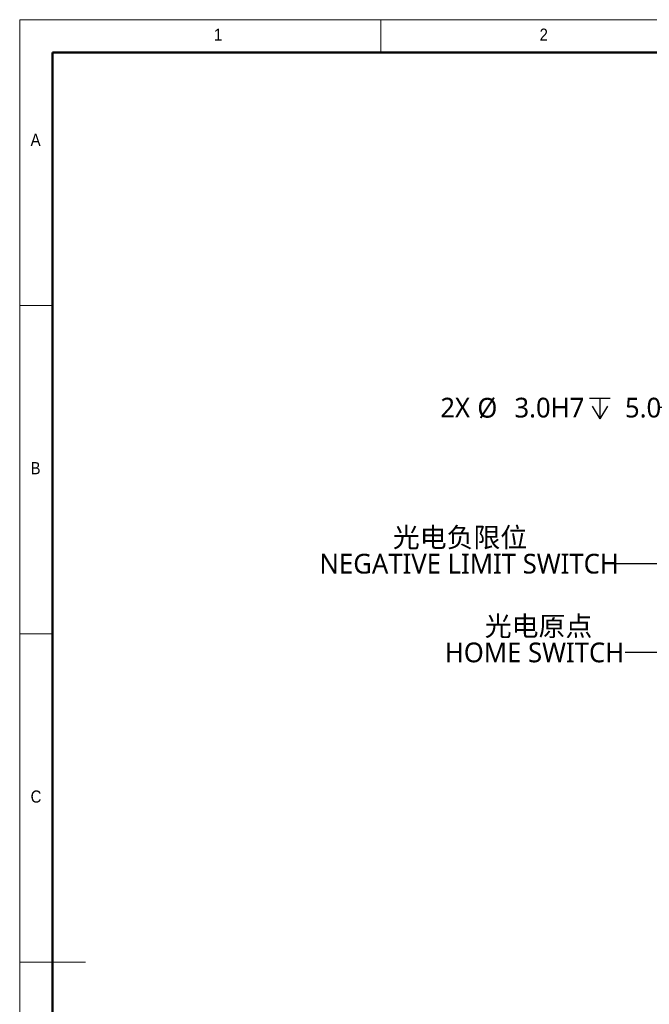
# Model space of a CAD drawing. Header units: millimetres. Extents: x 35 to 2905, y -50 to 2044.
# Tile 5 of 27: x 35 to 706, y 995 to 2044. Entities that reach past the tile are written whole.
import ezdxf

# ---------------------------------------------------------------- set-up
doc = ezdxf.new("R2010")
doc.units = ezdxf.units.MM
doc.header["$LTSCALE"] = 7
doc.linetypes.add('SLD-Solid', pattern=[0])
doc.layers.add('DIMNS', color=7, linetype='SLD-Solid')
doc.styles.add('SLDTEXTSTYLE13', font='MSYH.TTC')
doc.styles.add('SLDTEXTSTYLE14', font='MSYH.TTC', dxfattribs={"bigfont": 'bigfont'})
doc.styles.add('SLDTEXTSTYLE4', font='GOTHIC.TTF', dxfattribs={"width": 0.913})
doc.styles.get("Standard").update_dxf_attribs({"font": 'MSYH.TTC'})
doc.dimstyles.new('SLDDIMSTYLE3', dxfattribs={"dimtxt": 0.18, "dimasz": 14, "dimexe": 0, "dimexo": 0.0625, "dimgap": 0, "dimtad": 0, "dimtih": 1, "dimtoh": 1, "dimdec": 0, "dimrnd": 1e-09, "dimzin": 0, "dimdsep": 46, "dimtxsty": 'Standard', "dimsah": 1, "dimcen": 0.09, "dimadec": 0, "dimazin": 0, "dimtfac": 14, "dimtdec": 0, "dimtofl": 0, "dimtmove": 0, "dimatfit": 3, "dimfxl": 0, "dimfrac": 2, "dimtolj": 1, "dimtzin": 0, "dimarcsym": 0})
doc.dimstyles.new('SLDDIMSTYLE5', dxfattribs={"dimtxt": 21, "dimasz": 14, "dimexe": 0, "dimexo": 0.0625, "dimgap": 5.25, "dimtad": 0, "dimtih": 1, "dimtoh": 1, "dimdec": 1, "dimrnd": 1e-09, "dimzin": 4, "dimdsep": 46, "dimtxsty": 'SLDTEXTSTYLE13', "dimsah": 1, "dimcen": 0, "dimadec": 0, "dimazin": 1, "dimtfac": 1, "dimtdec": 1, "dimtofl": 0, "dimtmove": 0, "dimatfit": 3, "dimfxl": 0, "dimfrac": 2, "dimtolj": 1, "dimtzin": 12, "dimarcsym": 0})

# ---------------------------------------------------------------- blocks, each defined once
blk = doc.blocks.new('SW_SYMBOL_HOLE_DEPTH')
at = {"layer": 'DIMNS', "color": 0}
for p, q in [((0, 6125), (5600, 6125)), ((2800, 6125), (2800, 525)), ((700, 3885), (2800, 525)), ((4900, 3885), (2800, 525))]:
    blk.add_line(p, q, dxfattribs=at)
blk = doc.blocks.new('_D_19')
at = {"layer": 'DIMNS'}
for p, q in [((745.2, 1630.6), (717.2, 1630.6)), ((821.5, 1576.5), (745.2, 1630.6))]:
    blk.add_line(p, q, dxfattribs=at)
blk.add_solid([(821.5, 1576.5), (811.3, 1586.3), (808.9, 1582.9)], dxfattribs=at)
at = {"layer": 'DIMNS', "xscale": 0.003936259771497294, "yscale": 0.003936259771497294, "zscale": 0.003936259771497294}
blk.add_blockref('SW_SYMBOL_HOLE_DEPTH', (642.3, 1616.7), dxfattribs=at)
at = {"layer": 'DIMNS', "char_height": 21, "attachment_point": 1, "style": 'SLDTEXTSTYLE13'}
for s, insert in [('2X ', (483.3, 1641.1)), ('%%c', (522.8, 1640.9)), (' 3.0H7 ', (555.2, 1641.1)), (' 5.0', (673, 1641.1))]:
    blk.add_mtext(s, dxfattribs=dict(at, insert=insert))
blk = doc.blocks.new('SW_NOTE_0_9')
at = {"layer": 'DIMNS', "color": 0, "char_height": 21, "attachment_point": 1}
for s, insert, style in [('           光电负限位', (-314.8, 38.6), 'SLDTEXTSTYLE14'), ('NEGATIVE LIMIT SWITCH', (-314.8, 10.6), 'SLDTEXTSTYLE13')]:
    blk.add_mtext(s, dxfattribs=dict(at, insert=insert, style=style))
blk = doc.blocks.new('SW_NOTE_0_12')
at = {"layer": 'DIMNS', "color": 0, "char_height": 21, "attachment_point": 1}
for s, insert, style in [('      光电原点', (-192.3, 38.7), 'SLDTEXTSTYLE14'), ('HOME SWITCH', (-192.3, 10.7), 'SLDTEXTSTYLE13')]:
    blk.add_mtext(s, dxfattribs=dict(at, insert=insert, style=style))

msp = doc.modelspace()

# ---------------------------------------------------------------- linework, layer by layer
at = {"color": 7, "linetype": 'SLD-Solid', "lineweight": 18}
for p, q in [((2905, 2044), (35, 2044)), ((35, 2044), (35, 35)), ((420, 2009), (420, 2044)), ((70, 2009), (2870, 2009)), ((70, 2009), (70, 70)), ((70, 1739.5), (35, 1739.5)), ((35, 1389.5), (70, 1389.5)), ((35, 1039.5), (105, 1039.5))]:
    msp.add_line(p, q, dxfattribs=at)
at = {"color": 7, "linetype": 'SLD-Solid', "lineweight": 50}
for p, q in [((2870, 2009), (70, 2009)), ((70, 2009), (70, 70))]:
    msp.add_line(p, q, dxfattribs=at)

# ---------------------------------------------------------------- block references
at = {"layer": 'DIMNS'}
msp.add_blockref('SW_NOTE_0_9', (669.3087135, 1464.1578989), dxfattribs=at)
at = {"layer": 'DIMNS', "color": 7}
msp.add_blockref('SW_NOTE_0_12', (680.3347376, 1369.4758179), dxfattribs=at)

# ---------------------------------------------------------------- texts
at = {"color": 7, "linetype": 'Continuous', "lineweight": 0, "char_height": 12.9645833, "attachment_point": 1, "style": 'SLDTEXTSTYLE4'}
for s, insert in [('1', (242.0833333, 2034.5241742)), ('2', (589.1666667, 2034.5241742)), ('A', (46.6666667, 1922.5241462)), ('B', (46.6666667, 1572.5241462)), ('C', (46.6666667, 1222.5241462))]:
    msp.add_mtext(s, dxfattribs=dict(at, insert=insert))

# ---------------------------------------------------------------- dimensions: what is measured, and where the dimension line sits
at = {"layer": 'DIMNS'}
dim = msp.add_diameter_dim_2p(p1=(823.9681619, 1574.7785136), p2=(821.5200852, 1576.512561), text='2X <>H7 {\\fGDT;x} 5.0\\P', dimstyle='SLDDIMSTYLE5', dxfattribs=at)
dim.commit()
dim.dimension.update_dxf_attribs({"geometry": '_D_19', "text_midpoint": (600.2564267, 1630.5583406), "dimtype": 163})

# ---------------------------------------------------------------- leaders
msp.add_leader([(789.571629, 1502.9213294), (713.7587135, 1464.1578989), (669.3087135, 1464.1578989)], dimstyle='SLDDIMSTYLE3', dxfattribs=at)
at = {"layer": 'DIMNS', "color": 7}
msp.add_leader([(811.9441235, 1503.9073902), (724.7847376, 1369.4758179), (680.3347376, 1369.4758179)], dimstyle='SLDDIMSTYLE3', dxfattribs=at)

doc.saveas('drawing.dxf')
